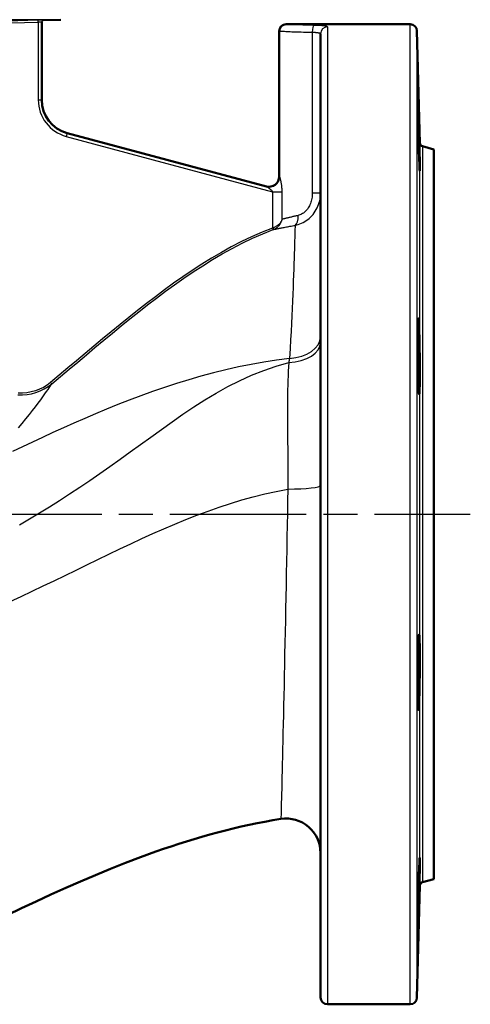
# Model space of a CAD drawing. Header units: millimetres. Extents: x 93 to 1233, y 366 to 1649.
# Tile 5 of 15: x 570 to 701, y 879 to 1165. Entities that reach past the tile are written whole.
import ezdxf

# ---------------------------------------------------------------- set-up
doc = ezdxf.new("R2010")
doc.units = ezdxf.units.MM
doc.header["$LTSCALE"] = 7
doc.linetypes.add('CHAIN', pattern=[0.3543, 0.2362, -0.0295, 0.0591, -0.0295])
for name, color, linetype, lineweight in [('Mittellinie(DIN)', 4, 'CHAIN', 25), ('Sichtbare Kanten(DIN)', 7, 'Continuous', 50), ('Sichtbare tangentiale Kanten(DIN)', 3, 'Continuous', 25)]:
    doc.layers.add(name, color=color, linetype=linetype, lineweight=lineweight)

msp = doc.modelspace()

# ---------------------------------------------------------------- linework, layer by layer
at = {"layer": 'Mittellinie(DIN)', "linetype": 'CHAIN', "ltscale": 23.990969}
msp.add_line((197.48, 1021.22), (701.33, 1021.22), dxfattribs=at)
at = {"layer": 'Sichtbare Kanten(DIN)'}
for p, q in [((576.7, 1141.7), (576.7, 1164.39)), ((577.19, 1164.89), (582.23, 1165.02)), ((647.78, 1163.72), (683.83, 1163.72)), ((645.78, 1161.72), (645.78, 1119.42)), ((657.78, 880.72), (657.78, 1160.95)), ((686.69, 1129.14), (685.83, 1161.78)), ((642.08, 1116.51), (584.12, 1132.04)), ((690.7, 1127.32), (687.43, 1128.2)), ((690.7, 915.12), (690.7, 1127.32)), ((686.69, 913.31), (685.83, 880.67)), ((690.7, 915.12), (687.43, 914.24)), ((659.78, 878.72), (683.83, 878.72))]:
    msp.add_line(p, q, dxfattribs=at)
at = {"layer": 'Sichtbare Kanten(DIN)', "flags": 128}
for points in [[(686.38, 1126.97), (686.31, 1129.63), (686.24, 1132.52), (686.18, 1135.34), (686.13, 1137.9), (686.1, 1140.15), (686.08, 1141.81), (686.08, 1142.8), (686.1, 1143.08), (686.14, 1142.6), (686.19, 1141.45), (686.26, 1139.62), (686.33, 1137.26), (686.4, 1134.63), (686.48, 1131.75), (686.54, 1128.87), (686.6, 1126.31), (686.64, 1124.05), (686.66, 1122.37), (686.65, 1121.38), (686.63, 1121.1), (686.58, 1121.58), (686.53, 1122.76), (686.46, 1124.63), (686.38, 1126.97)], [(686.38, 1056.64), (686.31, 1057.83), (686.24, 1059.68), (686.18, 1062.02), (686.13, 1064.66), (686.1, 1067.55), (686.08, 1070.39), (686.08, 1072.94), (686.1, 1075.18), (686.14, 1076.86), (686.19, 1077.85), (686.26, 1078.14), (686.33, 1077.66), (686.4, 1076.51), (686.48, 1074.68), (686.54, 1072.31), (686.6, 1069.67), (686.64, 1066.77), (686.66, 1063.91), (686.65, 1061.34), (686.63, 1059.08), (686.58, 1057.41), (686.53, 1056.43), (686.46, 1056.16), (686.38, 1056.64)], [(686.38, 965.57), (686.31, 964.58), (686.24, 964.31), (686.18, 964.79), (686.13, 965.97), (686.1, 967.81), (686.08, 970.16), (686.08, 972.79), (686.1, 975.68), (686.14, 978.53), (686.19, 981.08), (686.26, 983.32), (686.33, 985.01), (686.4, 986), (686.48, 986.3), (686.54, 985.82), (686.6, 984.66), (686.64, 982.81), (686.66, 980.44), (686.65, 977.8), (686.63, 974.89), (686.58, 972.05), (686.53, 969.47), (686.46, 967.22), (686.38, 965.57)], [(646.27, 932.61), (643.94, 932.24), (641.63, 931.83), (639.31, 931.39), (637.01, 930.92), (634.71, 930.41), (632.41, 929.88), (630.13, 929.31), (627.85, 928.72), (625.57, 928.1), (623.3, 927.46), (621.04, 926.79), (618.79, 926.1), (616.55, 925.39), (614.31, 924.65), (612.09, 923.89), (609.87, 923.12), (605.45, 921.51), (601.05, 919.83), (596.68, 918.09), (592.33, 916.29), (588, 914.44), (583.69, 912.55), (579.4, 910.62), (575.13, 908.66), (570.86, 906.67), (566.61, 904.66)], [(686.38, 907.1), (686.31, 904.52), (686.24, 902.28), (686.18, 900.63), (686.13, 899.65), (686.1, 899.37), (686.08, 899.85), (686.08, 901.01), (686.1, 902.85), (686.14, 905.21), (686.19, 907.83), (686.26, 910.7), (686.33, 913.56), (686.4, 916.13), (686.48, 918.37), (686.54, 920.07), (686.6, 921.06), (686.64, 921.35), (686.66, 920.87), (686.65, 919.7), (686.63, 917.84), (686.58, 915.49), (686.53, 912.83), (686.46, 909.91), (686.38, 907.1)]]:
    msp.add_lwpolyline(points, dxfattribs=at)
at = {"layer": 'Sichtbare Kanten(DIN)'}
for centre, radius, start, end in [((577.2, 1164.39), 0.5, 179.9733, 180), ((647.78, 1161.72), 2, 90, 180), ((683.83, 1161.72), 2, 1.5, 90), ((586.7, 1141.7), 10, 180, 255), ((687.69, 1129.17), 1, 181.5, 255), ((642.78, 1119.42), 3, 255, 0), ((647.78, 922.73), 10, 0, 98.7102), ((687.69, 913.28), 1, 105, 178.5), ((659.78, 880.72), 2, 180, 270), ((683.83, 880.72), 2, 270, 358.5)]:
    msp.add_arc(centre, radius, start, end, dxfattribs=at)
at = {"layer": 'Sichtbare tangentiale Kanten(DIN)'}
for p, q in [((582.23, 1165.02), (319.18, 1165.02)), ((575.69, 1164.85), (561.4, 1164.48)), ((561.42, 1163.98), (575.7, 1164.35)), ((575.7, 1164.35), (575.69, 1164.85)), ((575.7, 1164.35), (575.7, 1141.7)), ((577.19, 1164.89), (577.19, 1164.89)), ((659.78, 1162.94), (659.78, 878.72)), ((683.83, 878.72), (683.83, 1163.72)), ((655.38, 1161.38), (655.38, 1114.61)), ((685.83, 1161.78), (685.83, 880.67)), ((575.7, 1141.7), (576.7, 1141.7)), ((584.12, 1132.04), (583.86, 1131.07)), ((583.86, 1131.07), (643.82, 1115)), ((686.69, 913.31), (686.69, 1129.14)), ((687.43, 1128.2), (687.43, 914.24)), ((645.78, 1119.42), (645.84, 1119.4)), ((643.82, 1115), (646.62, 1115)), ((643.82, 1115), (643.82, 1104.44)), ((646.62, 1106.98), (646.62, 1115)), ((657.78, 1114.61), (655.38, 1114.61)), ((643.82, 1104.44), (644, 1103.97)), ((644, 1103.97), (644.14, 1104.02)), ((579.6, 1059.16), (579.28, 1059.55))]:
    msp.add_line(p, q, dxfattribs=at)
at = {"layer": 'Sichtbare tangentiale Kanten(DIN)', "flags": 128}
for points in [[(577.19, 1164.89), (577.19, 1164.89), (577.18, 1164.89), (577.16, 1164.89), (577.14, 1164.89), (577.11, 1164.89), (577.08, 1164.89), (577.04, 1164.89), (576.99, 1164.89), (576.94, 1164.88), (576.88, 1164.88), (576.82, 1164.88), (576.75, 1164.88), (576.68, 1164.88), (576.6, 1164.88), (576.52, 1164.87), (576.44, 1164.87), (576.35, 1164.87), (576.26, 1164.87), (576.17, 1164.87), (576.08, 1164.86), (575.98, 1164.86), (575.89, 1164.86), (575.79, 1164.86), (575.69, 1164.85)], [(575.7, 1164.35), (575.77, 1164.36), (575.84, 1164.36), (575.9, 1164.36), (575.96, 1164.36), (576.03, 1164.37), (576.09, 1164.37), (576.15, 1164.37), (576.2, 1164.37), (576.26, 1164.37), (576.31, 1164.38), (576.36, 1164.38), (576.41, 1164.38), (576.46, 1164.38), (576.5, 1164.38), (576.54, 1164.38), (576.57, 1164.39), (576.6, 1164.39), (576.63, 1164.39), (576.65, 1164.39), (576.67, 1164.39), (576.69, 1164.39), (576.7, 1164.39), (576.7, 1164.39), (576.7, 1164.39)], [(655.78, 1163.38), (655.23, 1163.39), (654.68, 1163.4), (654.14, 1163.41), (653.61, 1163.42), (653.1, 1163.44), (652.6, 1163.46), (652.12, 1163.48), (651.66, 1163.5), (651.22, 1163.52), (650.8, 1163.54), (650.41, 1163.56), (650.03, 1163.58), (649.69, 1163.6), (649.37, 1163.62), (649.07, 1163.64), (648.81, 1163.65), (648.58, 1163.67), (648.37, 1163.68), (648.2, 1163.69), (648.05, 1163.7), (647.94, 1163.71), (647.86, 1163.72), (647.8, 1163.72), (647.79, 1163.72)], [(659.78, 1162.94), (659.77, 1162.97), (659.75, 1163), (659.71, 1163.03), (659.65, 1163.06), (659.58, 1163.08), (659.49, 1163.11), (659.39, 1163.14), (659.27, 1163.16), (659.14, 1163.18), (658.99, 1163.2), (658.83, 1163.22), (658.65, 1163.24), (658.47, 1163.26), (658.27, 1163.28), (658.06, 1163.29), (657.84, 1163.31), (657.61, 1163.32), (657.37, 1163.33), (657.12, 1163.34), (656.86, 1163.35), (656.6, 1163.36), (656.33, 1163.37), (656.06, 1163.37), (655.78, 1163.38)], [(645.79, 1161.72), (645.81, 1161.72), (645.87, 1161.72), (645.97, 1161.71), (646.11, 1161.7), (646.28, 1161.69), (646.49, 1161.68), (646.74, 1161.67), (647.02, 1161.65), (647.33, 1161.64), (647.68, 1161.62), (648.07, 1161.6), (648.48, 1161.58), (648.93, 1161.56), (649.41, 1161.54), (649.91, 1161.52), (650.44, 1161.5), (650.99, 1161.48), (651.57, 1161.46), (652.17, 1161.45), (652.78, 1161.43), (653.41, 1161.41), (654.06, 1161.4), (654.72, 1161.39), (655.38, 1161.38)], [(655.38, 1161.38), (655.55, 1161.38), (655.71, 1161.37), (655.87, 1161.36), (656.03, 1161.36), (656.18, 1161.35), (656.33, 1161.34), (656.48, 1161.33), (656.61, 1161.31), (656.75, 1161.3), (656.87, 1161.28), (656.99, 1161.27), (657.1, 1161.25), (657.21, 1161.23), (657.31, 1161.21), (657.39, 1161.19), (657.47, 1161.17), (657.54, 1161.14), (657.61, 1161.12), (657.66, 1161.09), (657.7, 1161.07), (657.74, 1161.04), (657.76, 1161.01), (657.78, 1160.98), (657.78, 1160.95)], [(646.62, 1115), (646.61, 1115.28), (646.6, 1115.55), (646.59, 1115.83), (646.57, 1116.1), (646.55, 1116.36), (646.52, 1116.62), (646.49, 1116.87), (646.46, 1117.12), (646.42, 1117.35), (646.38, 1117.58), (646.34, 1117.8), (646.3, 1118.01), (646.25, 1118.21), (646.21, 1118.4), (646.16, 1118.57), (646.12, 1118.73), (646.08, 1118.87), (646.03, 1119), (646, 1119.12), (645.96, 1119.21), (645.92, 1119.29), (645.89, 1119.35), (645.86, 1119.39), (645.84, 1119.4)], [(642.08, 1116.51), (642.11, 1116.5), (642.15, 1116.48), (642.2, 1116.45), (642.25, 1116.42), (642.32, 1116.38), (642.38, 1116.34), (642.46, 1116.29), (642.54, 1116.24), (642.62, 1116.18), (642.7, 1116.12), (642.79, 1116.05), (642.88, 1115.98), (642.97, 1115.91), (643.06, 1115.83), (643.15, 1115.75), (643.24, 1115.67), (643.33, 1115.59), (643.41, 1115.51), (643.49, 1115.43), (643.57, 1115.34), (643.64, 1115.26), (643.71, 1115.17), (643.77, 1115.09), (643.82, 1115)], [(650.38, 1105.22), (650.84, 1105.33), (651.31, 1105.47), (651.79, 1105.63), (652.25, 1105.83), (652.72, 1106.05), (653.17, 1106.31), (653.62, 1106.59), (654.05, 1106.9), (654.47, 1107.24), (654.87, 1107.61), (655.25, 1108.01), (655.61, 1108.42), (655.95, 1108.86), (656.26, 1109.32), (656.54, 1109.8), (656.8, 1110.3), (657.03, 1110.81), (657.23, 1111.33), (657.39, 1111.86), (657.53, 1112.4), (657.64, 1112.95), (657.72, 1113.5), (657.76, 1114.05), (657.78, 1114.61)], [(655.38, 1114.61), (655.37, 1114.22), (655.35, 1113.83), (655.3, 1113.44), (655.24, 1113.05), (655.16, 1112.67), (655.07, 1112.3), (654.96, 1111.93), (654.83, 1111.57), (654.69, 1111.23), (654.53, 1110.89), (654.35, 1110.57), (654.17, 1110.27), (653.96, 1109.97), (653.75, 1109.7), (653.53, 1109.45), (653.29, 1109.21), (653.05, 1109), (652.8, 1108.8), (652.55, 1108.63), (652.29, 1108.48), (652.02, 1108.35), (651.76, 1108.24), (651.5, 1108.15), (651.23, 1108.09)], [(651.23, 1108.09), (650.98, 1108.03), (650.73, 1107.97), (650.48, 1107.92), (650.24, 1107.86), (650, 1107.81), (649.77, 1107.75), (649.54, 1107.7), (649.32, 1107.65), (649.1, 1107.59), (648.89, 1107.54), (648.69, 1107.49), (648.49, 1107.45), (648.3, 1107.4), (648.11, 1107.35), (647.93, 1107.31), (647.76, 1107.27), (647.59, 1107.23), (647.43, 1107.19), (647.28, 1107.15), (647.13, 1107.11), (646.99, 1107.08), (646.86, 1107.04), (646.73, 1107.01), (646.62, 1106.98)], [(646.62, 1106.98), (646.57, 1106.86), (646.52, 1106.74), (646.46, 1106.62), (646.4, 1106.5), (646.33, 1106.38), (646.26, 1106.26), (646.18, 1106.14), (646.1, 1106.02), (646.01, 1105.9), (645.92, 1105.79), (645.82, 1105.67), (645.72, 1105.56), (645.61, 1105.45), (645.49, 1105.34), (645.37, 1105.24), (645.24, 1105.14), (645.11, 1105.04), (644.97, 1104.94), (644.82, 1104.85), (644.67, 1104.77), (644.51, 1104.69), (644.34, 1104.61), (644.17, 1104.55), (643.99, 1104.49)], [(644.14, 1104.02), (644.31, 1104.09), (644.48, 1104.17), (644.64, 1104.26), (644.8, 1104.35), (644.95, 1104.45), (645.1, 1104.56), (645.23, 1104.67), (645.36, 1104.79), (645.49, 1104.91), (645.6, 1105.04), (645.71, 1105.17), (645.82, 1105.3), (645.91, 1105.43), (646, 1105.56), (646.09, 1105.7), (646.17, 1105.84), (646.24, 1105.98), (646.31, 1106.12), (646.38, 1106.26), (646.43, 1106.41), (646.49, 1106.55), (646.54, 1106.69), (646.58, 1106.84), (646.62, 1106.98)], [(644.14, 1104.02), (644.24, 1104.04), (644.36, 1104.07), (644.5, 1104.09), (644.65, 1104.12), (644.81, 1104.16), (644.99, 1104.19), (645.19, 1104.23), (645.4, 1104.28), (645.62, 1104.32), (645.85, 1104.37), (646.1, 1104.42), (646.36, 1104.47), (646.64, 1104.52), (646.92, 1104.57), (647.22, 1104.63), (647.53, 1104.69), (647.85, 1104.75), (648.18, 1104.82), (648.52, 1104.88), (648.88, 1104.95), (649.24, 1105.01), (649.61, 1105.08), (649.99, 1105.15), (650.38, 1105.22)], [(650.38, 1105.22), (650.36, 1104.73), (650.35, 1104.13), (650.32, 1103.43), (650.3, 1102.61), (650.27, 1101.7), (650.24, 1100.68), (650.21, 1099.56), (650.17, 1098.34), (650.13, 1097.03), (650.08, 1095.61), (650.03, 1094.1), (649.98, 1092.5), (649.92, 1090.8), (649.85, 1089.02), (649.78, 1087.16), (649.71, 1085.21), (649.63, 1083.18), (649.54, 1081.08), (649.44, 1078.89), (649.33, 1076.64), (649.21, 1074.31), (649.08, 1071.9), (648.92, 1069.39), (648.71, 1066.53)], [(643.82, 1104.44), (640.77, 1103.24), (637.75, 1101.92), (634.77, 1100.49), (631.84, 1098.97), (628.94, 1097.36), (626.09, 1095.68), (623.27, 1093.93), (620.5, 1092.12), (617.77, 1090.27), (615.07, 1088.37), (612.41, 1086.44), (609.78, 1084.48), (607.17, 1082.48), (604.59, 1080.46), (602.02, 1078.41), (599.47, 1076.35), (596.93, 1074.27), (594.4, 1072.18), (591.87, 1070.08), (589.35, 1067.97), (586.84, 1065.86), (584.32, 1063.75), (581.8, 1061.65), (579.28, 1059.55)], [(579.6, 1059.16), (582.12, 1061.26), (584.64, 1063.37), (587.16, 1065.48), (589.68, 1067.59), (592.19, 1069.7), (594.72, 1071.79), (597.25, 1073.88), (599.79, 1075.96), (602.34, 1078.02), (604.9, 1080.06), (607.48, 1082.08), (610.08, 1084.08), (612.71, 1086.04), (615.36, 1087.97), (618.05, 1089.86), (620.78, 1091.7), (623.54, 1093.5), (626.35, 1095.25), (629.19, 1096.93), (632.07, 1098.53), (634.99, 1100.04), (637.96, 1101.46), (640.96, 1102.77), (644, 1103.97)], [(643.99, 1104.49), (643.99, 1104.49), (643.98, 1104.49), (643.97, 1104.48), (643.97, 1104.48), (643.96, 1104.48), (643.95, 1104.48), (643.94, 1104.47), (643.94, 1104.47), (643.93, 1104.47), (643.92, 1104.47), (643.92, 1104.47), (643.91, 1104.46), (643.9, 1104.46), (643.9, 1104.46), (643.89, 1104.46), (643.88, 1104.45), (643.87, 1104.45), (643.87, 1104.45), (643.86, 1104.45), (643.85, 1104.45), (643.85, 1104.44), (643.84, 1104.44), (643.83, 1104.44), (643.82, 1104.44)], [(648.71, 1066.53), (645.01, 1066.04), (641.31, 1065.45), (637.62, 1064.79), (633.94, 1064.04), (630.27, 1063.21), (626.63, 1062.31), (623.02, 1061.35), (619.44, 1060.32), (615.89, 1059.23), (612.39, 1058.1), (608.93, 1056.91), (605.51, 1055.69), (602.14, 1054.42), (598.83, 1053.12), (595.57, 1051.79), (592.36, 1050.45), (589.2, 1049.08), (586.08, 1047.71), (583.01, 1046.33), (579.98, 1044.95), (576.98, 1043.57), (574.01, 1042.2), (571.08, 1040.84), (568.17, 1039.5)], [(570.24, 1018.15), (573.17, 1019.84), (576.09, 1021.59), (579.01, 1023.39), (581.92, 1025.24), (584.83, 1027.14), (587.74, 1029.07), (590.66, 1031.05), (593.59, 1033.07), (596.53, 1035.12), (599.48, 1037.21), (602.45, 1039.33), (605.44, 1041.48), (608.46, 1043.68), (611.51, 1045.89), (614.6, 1048.09), (617.74, 1050.28), (620.92, 1052.41), (624.16, 1054.48), (627.46, 1056.46), (630.82, 1058.32), (634.25, 1060.06), (637.74, 1061.64), (641.29, 1063.05), (644.9, 1064.29), (648.55, 1065.35)], [(648.55, 1065.33), (648.47, 1064.08), (648.4, 1062.79), (648.33, 1061.47), (648.28, 1060.13), (648.24, 1058.75), (648.2, 1057.35), (648.17, 1055.92), (648.15, 1054.47), (648.14, 1053), (648.14, 1051.5), (648.14, 1049.98), (648.15, 1048.44), (648.16, 1046.89), (648.17, 1045.31), (648.19, 1043.71), (648.21, 1042.09), (648.23, 1040.45), (648.25, 1038.8), (648.26, 1037.13), (648.28, 1035.44), (648.29, 1033.73), (648.29, 1032.01), (648.29, 1030.28), (648.27, 1028.53)], [(648.71, 1066.53), (648.7, 1066.48), (648.7, 1066.43), (648.69, 1066.38), (648.68, 1066.33), (648.68, 1066.28), (648.67, 1066.23), (648.66, 1066.18), (648.66, 1066.13), (648.65, 1066.09), (648.64, 1066.04), (648.64, 1065.99), (648.63, 1065.94), (648.62, 1065.89), (648.62, 1065.84), (648.61, 1065.79), (648.6, 1065.74), (648.6, 1065.69), (648.59, 1065.64), (648.58, 1065.59), (648.58, 1065.54), (648.57, 1065.49), (648.56, 1065.44), (648.56, 1065.38), (648.55, 1065.33)], [(579.28, 1059.55), (578.26, 1058.79), (577.18, 1058.12), (576.04, 1057.55), (574.85, 1057.1), (573.63, 1056.77), (572.37, 1056.55), (571.11, 1056.45), (569.83, 1056.46)], [(569.8, 1055.97), (571.12, 1055.95), (572.44, 1056.06), (573.74, 1056.28), (575.01, 1056.63), (576.24, 1057.1), (577.42, 1057.68), (578.55, 1058.37), (579.6, 1059.16)], [(569.93, 1046.32), (571.06, 1047.64), (572.12, 1048.93), (573.11, 1050.18), (574.04, 1051.37), (574.9, 1052.5), (575.68, 1053.55), (576.4, 1054.52), (577.04, 1055.39), (577.62, 1056.19), (578.12, 1056.88), (578.55, 1057.49), (578.91, 1058), (579.19, 1058.41), (579.39, 1058.71), (579.52, 1058.92)], [(567.52, 995.88), (570.73, 997.35), (573.93, 998.85), (577.13, 1000.36), (580.32, 1001.9), (583.5, 1003.44), (586.69, 1004.99), (589.87, 1006.55), (593.05, 1008.09), (596.23, 1009.63), (599.41, 1011.15), (602.59, 1012.65), (605.78, 1014.13), (608.98, 1015.58), (612.18, 1016.98), (615.39, 1018.35), (618.62, 1019.67), (621.85, 1020.93), (625.09, 1022.14), (628.35, 1023.29), (631.63, 1024.36), (634.92, 1025.37), (638.23, 1026.29), (641.55, 1027.13), (644.9, 1027.88), (648.27, 1028.53)], [(648.27, 1028.53), (648.19, 1025.11), (648.13, 1021.57), (648.07, 1018.04), (648.01, 1014.51), (647.94, 1010.99), (647.88, 1007.48), (647.82, 1003.99), (647.75, 1000.52), (647.68, 997.09), (647.62, 993.69), (647.55, 990.32), (647.49, 987.01), (647.42, 983.75), (647.35, 980.54), (647.29, 977.4), (647.22, 974.33), (647.16, 971.33), (647.1, 968.41), (647.03, 965.58), (646.97, 962.84), (646.91, 960.19), (646.86, 957.65), (646.8, 955.22), (646.75, 952.89), (646.69, 950.68), (646.65, 948.57), (646.6, 946.59), (646.56, 944.73), (646.51, 942.98), (646.48, 941.37), (646.44, 939.88), (646.41, 938.52), (646.38, 937.29), (646.35, 936.2), (646.33, 935.25), (646.31, 934.45), (646.29, 933.78), (646.28, 933.27), (646.27, 932.9), (646.27, 932.69), (646.27, 932.62)]]:
    msp.add_lwpolyline(points, dxfattribs=at)
at = {"layer": 'Sichtbare tangentiale Kanten(DIN)'}
for centre, radius, start, end in [((577.2, 1164.39), 0.5, 91.4999, 180), ((586.7, 1141.7), 11, 180, 255)]:
    msp.add_arc(centre, radius, start, end, dxfattribs=at)
for centre, major_axis, ratio, start_param, end_param in [((655.78, 1161.38), (0.03, 2), 0.19998, 0.071234, 1.57365), ((659.78, 1160.95), (-2, 0), 0.994514, 4.712389, 6.283185), ((642.86, 1119.4), (-0.78, -2.9), 0.99463, 0, 1.831253), ((649.6, 1108.09), (0.53, -2.95), 0.539389, 0.161427, 1.474267), ((643.97, 1104.49), (0.172, -0.469), 0.05303, 0.032164, 1.551324), ((647.78, 1071.2), (10, 0), 0.587835, 4.789572, 6.283185), ((647.78, 1072.86), (10, 0), 0.636244, 4.805597, 6.283185), ((647.78, 1029.63), (10, 0), 0.110127, 4.761824, 6.283185)]:
    msp.add_ellipse(centre, major_axis=major_axis, ratio=ratio, start_param=start_param, end_param=end_param, dxfattribs=at)

doc.saveas('drawing.dxf')
